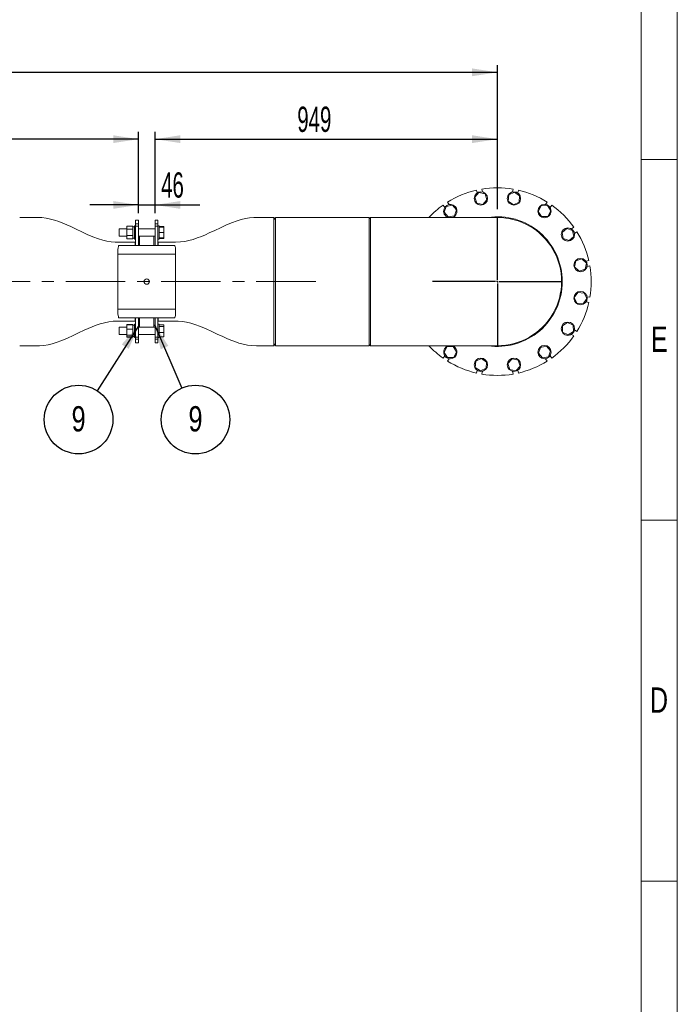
# Model space of a CAD drawing. Header units: millimetres. Extents: x 195 to 7681, y 65 to 5395.
# Tile 79 of 80: x 6472 to 7657, y 1858 to 3632. Entities that reach past the tile are written whole.
import ezdxf

# ---------------------------------------------------------------- set-up
doc = ezdxf.new("R2010")
doc.units = ezdxf.units.MM
doc.linetypes.add('CENTERX2', pattern=[20.32, 12.7, -2.54, 2.54, -2.54])
doc.layers.add('COTAS', color=1, linetype='Continuous')
doc.styles.add('SLDTEXTSTYLE3', font='TXT', dxfattribs={"width": 0.75})
doc.styles.add('SLDTEXTSTYLE4', font='TXT', dxfattribs={"width": 0.605})
doc.dimstyles.new('SLDDIMSTYLE1', dxfattribs={"dimtxt": 0.18, "dimasz": 45.5, "dimexe": 0, "dimexo": 0.0625, "dimgap": 0, "dimtad": 0, "dimtih": 1, "dimtoh": 1, "dimdec": 0, "dimrnd": 1e-09, "dimzin": 0, "dimdsep": 46, "dimtxsty": 'Standard', "dimsah": 1, "dimcen": 0.09, "dimadec": 0, "dimazin": 0, "dimtfac": 45.5, "dimtdec": 0, "dimtofl": 0, "dimtmove": 0, "dimatfit": 3, "dimfxl": 1, "dimfrac": 2, "dimtolj": 1, "dimtzin": 0, "dimarcsym": 0})
doc.dimstyles.new('SLDDIMSTYLE2', dxfattribs={"dimtxt": 45.5, "dimasz": 45.5, "dimexe": 0, "dimexo": 0.0625, "dimgap": 11.375, "dimtad": 1, "dimdec": 0, "dimlfac": 1.538462, "dimrnd": 1e-09, "dimzin": 12, "dimdsep": 46, "dimtxsty": 'SLDTEXTSTYLE4', "dimsah": 1, "dimcen": 0.09, "dimadec": 0, "dimazin": 3, "dimtfac": 1, "dimtdec": 0, "dimtofl": 0, "dimtmove": 0, "dimatfit": 3, "dimfxl": 1, "dimfrac": 2, "dimtolj": 1, "dimtzin": 12, "dimarcsym": 0})
doc.dimstyles.new('SLDDIMSTYLE3', dxfattribs={"dimtxt": 45.5, "dimasz": 45.5, "dimexe": 0, "dimexo": 0.0625, "dimgap": 11.375, "dimtad": 1, "dimdec": 0, "dimlfac": 1.538462, "dimrnd": 1e-09, "dimzin": 12, "dimdsep": 46, "dimtxsty": 'SLDTEXTSTYLE4', "dimsah": 1, "dimcen": 0.09, "dimadec": 0, "dimazin": 3, "dimtfac": 1, "dimtdec": 0, "dimtmove": 0, "dimatfit": 0, "dimfxl": 1, "dimfrac": 2, "dimtolj": 1, "dimtzin": 12, "dimarcsym": 0})

# ---------------------------------------------------------------- blocks, each defined once
blk = doc.blocks.new('_D_5')
at = {"layer": 'COTAS', "ltscale": 13, "transparency": 16777216}
for p, q in [((5073.6, 3006.7), (5073.6, 3549.8)), ((7332.8, 3290), (7332.8, 3549.8)), ((5073.6, 3536.8), (7332.8, 3536.8))]:
    blk.add_line(p, q, dxfattribs=at)
for points in [[(5073.6, 3536.8), (5119.1, 3529.8), (5119.1, 3543.8)], [(7332.8, 3536.8), (7287.3, 3543.8), (7287.3, 3529.8)]]:
    blk.add_solid(points, dxfattribs=at)
at = {"layer": 'COTAS', "ltscale": 13, "transparency": 16777216, "insert": (6133.7, 3595.4), "char_height": 45.5, "attachment_point": 1, "style": 'SLDTEXTSTYLE4'}
blk.add_mtext('3476', dxfattribs=at)
blk = doc.blocks.new('_D_7')
at = {"layer": 'COTAS', "ltscale": 13, "transparency": 16777216}
for p, q in [((5796, 3056.2), (5796, 3429.4)), ((6685.9, 3283.3), (6685.9, 3429.4)), ((6685.9, 3416.4), (5796, 3416.4))]:
    blk.add_line(p, q, dxfattribs=at)
for points in [[(5796, 3416.4), (5841.5, 3409.4), (5841.5, 3423.4)], [(6685.9, 3416.4), (6640.4, 3423.4), (6640.4, 3409.4)]]:
    blk.add_solid(points, dxfattribs=at)
at = {"layer": 'COTAS', "ltscale": 13, "transparency": 16777216, "insert": (6171.5, 3475), "char_height": 45.5, "attachment_point": 1, "style": 'SLDTEXTSTYLE4'}
blk.add_mtext('1369', dxfattribs=at)
blk = doc.blocks.new('_D_8')
at = {"layer": 'COTAS', "ltscale": 13, "transparency": 16777216}
for p, q in [((6685.9, 3283.3), (6685.9, 3310.9)), ((6715.8, 3283.3), (6715.8, 3310.9)), ((6685.9, 3297.9), (6598.4, 3297.9)), ((6685.9, 3297.9), (6715.8, 3297.9)), ((6715.8, 3297.9), (6796.3, 3297.9))]:
    blk.add_line(p, q, dxfattribs=at)
for points in [[(6685.9, 3297.9), (6640.4, 3304.9), (6640.4, 3290.9)], [(6715.8, 3297.9), (6761.3, 3290.9), (6761.3, 3304.9)]]:
    blk.add_solid(points, dxfattribs=at)
at = {"layer": 'COTAS', "ltscale": 13, "transparency": 16777216, "insert": (6726.8, 3356.6), "char_height": 45.5, "attachment_point": 1, "style": 'SLDTEXTSTYLE4'}
blk.add_mtext('46', dxfattribs=at)
blk = doc.blocks.new('_D_9')
at = {"layer": 'COTAS', "ltscale": 13, "transparency": 16777216}
for p, q in [((6715.8, 3283.3), (6715.8, 3429.4)), ((7332.8, 3290), (7332.8, 3429.4)), ((6715.8, 3416.4), (7332.8, 3416.4))]:
    blk.add_line(p, q, dxfattribs=at)
for points in [[(6715.8, 3416.4), (6761.3, 3409.4), (6761.3, 3423.4)], [(7332.8, 3416.4), (7287.3, 3423.4), (7287.3, 3409.4)]]:
    blk.add_solid(points, dxfattribs=at)
at = {"layer": 'COTAS', "ltscale": 13, "transparency": 16777216, "insert": (6972.2, 3475), "char_height": 45.5, "attachment_point": 1, "style": 'SLDTEXTSTYLE4'}
blk.add_mtext('949', dxfattribs=at)
blk = doc.blocks.new('SW_NOTE_0_48')
at = {"layer": 'COTAS', "color": 0, "ltscale": 13}
blk.add_circle((24.4, -56.8), 61.8, dxfattribs=at)
at = {"layer": 'COTAS', "color": 0, "ltscale": 13, "insert": (24.5, -32.6), "char_height": 45.5, "attachment_point": 2, "style": 'SLDTEXTSTYLE3'}
blk.add_mtext('9', dxfattribs=at)
blk = doc.blocks.new('SW_NOTE_0_49')
at = {"layer": 'COTAS', "color": 0, "ltscale": 13}
blk.add_circle((-33.3, -52), 61.8, dxfattribs=at)
at = {"layer": 'COTAS', "color": 0, "ltscale": 13, "insert": (-33.2, -27.9), "char_height": 45.5, "attachment_point": 2, "style": 'SLDTEXTSTYLE3'}
blk.add_mtext('9', dxfattribs=at)
blk = doc.blocks.new('SW_CENTERMARKSYMBOL_13')
at = {"layer": 'COTAS', "color": 0, "ltscale": 13}
for p, q in [((0, 3.25), (0, 117.195)), ((-3.25, 0), (-117.195, 0)), ((0, 0), (-1.625, 0)), ((0, 0), (0, 1.625)), ((0, 0), (0, -1.625)), ((0, 0), (1.625, 0)), ((3.25, 0), (117.195, 0)), ((0, -3.25), (0, -117.195))]:
    blk.add_line(p, q, dxfattribs=at)

msp = doc.modelspace()

# ---------------------------------------------------------------- linework, layer by layer
at = {"color": 7, "linetype": 'Continuous', "lineweight": 18, "ltscale": 13}
for p, q in [((7657, 5395), (7657, 65)), ((7592, 5330), (7592, 130)), ((7592, 3380), (7657, 3380)), ((7592, 3380), (7657, 3380)), ((7299.57, 3320.33), (7292.01, 3311.99)), ((7296.09, 3319.44), (7295.07, 3324.53)), ((7310.57, 3317.95), (7299.57, 3320.33)), ((7304.64, 3326.43), (7305.65, 3321.34)), ((7314.02, 3307.23), (7310.57, 3317.95)), ((7363.53, 3320.83), (7353.36, 3316.02)), ((7359.97, 3321.34), (7360.99, 3326.43)), ((7372.79, 3314.42), (7363.53, 3320.83)), ((7370.55, 3324.53), (7369.54, 3319.44)), ((7243.01, 3302.96), (7245.89, 3298.65)), ((7292.01, 3311.99), (7295.45, 3301.27)), ((7295.45, 3301.27), (7306.45, 3298.89)), ((7306.45, 3298.89), (7314.02, 3307.23)), ((7353.36, 3316.02), (7352.43, 3304.8)), ((7352.43, 3304.8), (7361.69, 3298.39)), ((7361.69, 3298.39), (7371.87, 3303.2)), ((7371.87, 3303.2), (7372.79, 3314.42)), ((7419.73, 3298.65), (7422.61, 3302.96)), ((7237.79, 3293.23), (7234.91, 3297.55)), ((7240.67, 3295.39), (7236.87, 3284.79)), ((7236.87, 3284.79), (7244.15, 3276.2)), ((7251.74, 3297.4), (7240.67, 3295.39)), ((7259.03, 3288.81), (7251.74, 3297.4)), ((7255.23, 3278.22), (7259.03, 3288.81)), ((7411.58, 3296.27), (7406.43, 3286.25)), ((7406.43, 3286.25), (7412.53, 3276.79)), ((7422.82, 3296.82), (7411.58, 3296.27)), ((7428.92, 3287.35), (7422.82, 3296.82)), ((7423.77, 3277.34), (7428.92, 3287.35)), ((7430.72, 3297.55), (7427.84, 3293.23)), ((6685.93, 3270.3), (6680.73, 3270.3)), ((6680.73, 3270.3), (6680.73, 3263.65)), ((6685.93, 3270.3), (6685.93, 3263.65)), ((6721.03, 3270.3), (6715.83, 3270.3)), ((6715.83, 3270.3), (6715.83, 3263.65)), ((6721.03, 3270.3), (6721.03, 3263.65)), ((6933.06, 3271.17), (6929.84, 3275.37)), ((6929.84, 3044.23), (6929.84, 3275.37)), ((7101.67, 3275.37), (6933.06, 3275.37)), ((6933.06, 3078.07), (6933.06, 3275.37)), ((7101.67, 3078.07), (7101.67, 3275.37)), ((7332.8, 3275.37), (7104.08, 3275.37)), ((7244.15, 3276.2), (7255.23, 3278.22)), ((7412.53, 3276.79), (7423.77, 3277.34)), ((6665.13, 3254.87), (6651.48, 3254.87)), ((6651.48, 3241.87), (6651.48, 3254.87)), ((6675.53, 3259.63), (6665.13, 3259.63)), ((6665.13, 3259.63), (6665.13, 3254)), ((6675.53, 3254), (6665.13, 3254)), ((6665.13, 3254), (6665.13, 3242.74)), ((6675.53, 3259.63), (6675.53, 3258.09)), ((6678.78, 3258.45), (6675.53, 3258.45)), ((6678.78, 3258.44), (6675.53, 3258.44)), ((6675.53, 3258.09), (6675.53, 3255.55)), ((6675.53, 3255.55), (6675.53, 3254)), ((6675.53, 3254), (6675.53, 3250.91)), ((6675.53, 3250.91), (6675.53, 3245.83)), ((6680.73, 3260.4), (6678.78, 3260.4)), ((6678.78, 3260.4), (6678.78, 3236.35)), ((6680.73, 3263.65), (6685.93, 3263.65)), ((6680.73, 3260.4), (6680.73, 3263.65)), ((6680.73, 3260.4), (6680.73, 3259.92)), ((6680.73, 3259.92), (6685.93, 3259.92)), ((6680.73, 3259.92), (6680.73, 3224.8)), ((6685.93, 3259.92), (6685.93, 3263.65)), ((6685.93, 3259.92), (6685.93, 3224.8)), ((6715.83, 3254.87), (6685.93, 3254.87)), ((6715.83, 3263.65), (6721.03, 3263.65)), ((6715.83, 3259.92), (6715.83, 3263.65)), ((6715.83, 3259.92), (6721.03, 3259.92)), ((6715.83, 3259.92), (6715.83, 3224.8)), ((6721.03, 3260.4), (6721.03, 3263.65)), ((6722.98, 3260.4), (6721.03, 3260.4)), ((6721.03, 3260.4), (6721.03, 3259.92)), ((6721.03, 3259.92), (6721.03, 3224.8)), ((6722.98, 3260.4), (6722.98, 3236.35)), ((6722.98, 3259.25), (6731.43, 3259.25)), ((6722.98, 3258.12), (6731.43, 3258.12)), ((6722.98, 3248.37), (6731.43, 3248.37)), ((6731.43, 3259.25), (6731.43, 3258.12)), ((6731.43, 3258.12), (6731.43, 3248.37)), ((6731.43, 3248.37), (6731.43, 3238.62)), ((7457.81, 3255.74), (7449.22, 3248.45)), ((7449.22, 3248.45), (7451.23, 3237.38)), ((7468.41, 3251.94), (7457.81, 3255.74)), ((7466.25, 3254.82), (7470.56, 3257.7)), ((7470.42, 3240.86), (7468.41, 3251.94)), ((7475.98, 3249.59), (7471.67, 3246.71)), ((6651.48, 3241.87), (6665.13, 3241.87)), ((6675.53, 3242.74), (6665.13, 3242.74)), ((6665.13, 3242.74), (6665.13, 3237.11)), ((6675.53, 3237.11), (6665.13, 3237.11)), ((6675.53, 3245.83), (6675.53, 3242.74)), ((6675.53, 3242.74), (6675.53, 3241.2)), ((6675.53, 3241.2), (6675.53, 3238.66)), ((6675.53, 3238.66), (6675.53, 3237.11)), ((6675.53, 3238.3), (6678.78, 3238.3)), ((6678.78, 3236.35), (6680.73, 3236.35)), ((6680.73, 3230.19), (6680.11, 3230.99)), ((6680.11, 3224.8), (6680.11, 3230.99)), ((6685.93, 3241.87), (6715.83, 3241.87)), ((6687.88, 3241.87), (6687.88, 3224.8)), ((6713.88, 3241.87), (6713.88, 3224.8)), ((6721.03, 3236.35), (6722.98, 3236.35)), ((6721.65, 3230.99), (6721.03, 3230.19)), ((6721.65, 3230.99), (6721.65, 3224.8)), ((6722.98, 3238.62), (6731.43, 3238.62)), ((6722.98, 3237.5), (6731.43, 3237.5)), ((6731.43, 3238.62), (6731.43, 3237.5)), ((7451.23, 3237.38), (7461.83, 3233.58)), ((7461.83, 3233.58), (7470.42, 3240.86)), ((6648.88, 3217.82), (6648.88, 3209.2)), ((6750.89, 3224.8), (6650.87, 3224.8)), ((6752.88, 3209.2), (6752.88, 3217.82)), ((6648.88, 3110.4), (6648.88, 3209.2)), ((6648.88, 3209.2), (6752.88, 3209.2)), ((6752.88, 3209.2), (6752.88, 3110.4)), ((7474.29, 3197.16), (7471.91, 3186.15)), ((7485.01, 3200.6), (7474.29, 3197.16)), ((7493.35, 3193.04), (7485.01, 3200.6)), ((7490.97, 3182.03), (7493.35, 3193.04)), ((7492.46, 3196.52), (7497.54, 3197.53)), ((7471.91, 3186.15), (7480.25, 3178.59)), ((7480.25, 3178.59), (7490.97, 3182.03)), ((7499.45, 3187.97), (7494.36, 3186.96)), ((7477.82, 3140.17), (7471.41, 3130.92)), ((7489.04, 3139.25), (7477.82, 3140.17)), ((7471.41, 3130.92), (7476.22, 3120.74)), ((7487.44, 3119.82), (7493.85, 3129.07)), ((7493.85, 3129.07), (7489.04, 3139.25)), ((7497.54, 3122.06), (7492.46, 3123.07)), ((7494.36, 3132.63), (7499.45, 3131.62)), ((6752.88, 3110.4), (6648.88, 3110.4)), ((6648.88, 3110.4), (6648.88, 3101.77)), ((6752.88, 3101.77), (6752.88, 3110.4)), ((7476.22, 3120.74), (7487.44, 3119.82)), ((6650.87, 3094.8), (6750.89, 3094.8)), ((6680.11, 3088.6), (6680.11, 3094.8)), ((6680.11, 3088.6), (6680.73, 3089.4)), ((6680.73, 3094.8), (6680.73, 3059.67)), ((6685.93, 3094.8), (6685.93, 3059.67)), ((6687.88, 3094.8), (6687.88, 3077.72)), ((6713.88, 3094.8), (6713.88, 3077.72)), ((6715.83, 3094.8), (6715.83, 3059.67)), ((6721.03, 3094.8), (6721.03, 3059.67)), ((6721.03, 3089.4), (6721.65, 3088.6)), ((6721.65, 3094.8), (6721.65, 3088.6)), ((6665.13, 3077.72), (6651.48, 3077.72)), ((6651.48, 3064.72), (6651.48, 3077.72)), ((6675.53, 3082.48), (6665.13, 3082.48)), ((6665.13, 3082.48), (6665.13, 3082.09)), ((6675.53, 3082.09), (6665.13, 3082.09)), ((6665.13, 3082.09), (6665.13, 3074.13)), ((6675.53, 3074.13), (6665.13, 3074.13)), ((6665.13, 3074.13), (6665.13, 3063.26)), ((6675.53, 3082.48), (6675.53, 3082.09)), ((6675.53, 3082.09), (6675.53, 3079.91)), ((6678.78, 3081.29), (6675.53, 3081.29)), ((6675.53, 3079.91), (6675.53, 3076.32)), ((6675.53, 3076.32), (6675.53, 3074.13)), ((6675.53, 3074.13), (6675.53, 3071.15)), ((6675.53, 3071.15), (6675.53, 3066.24)), ((6680.73, 3083.24), (6678.78, 3083.24)), ((6678.78, 3083.24), (6678.78, 3059.19)), ((6715.83, 3077.72), (6685.93, 3077.72)), ((6722.98, 3083.24), (6721.03, 3083.24)), ((6722.98, 3083.24), (6722.98, 3059.19)), ((6722.98, 3082.09), (6731.43, 3082.09)), ((6722.98, 3079.18), (6731.43, 3079.18)), ((6731.43, 3082.09), (6731.43, 3079.18)), ((6731.43, 3079.18), (6731.43, 3068.3)), ((6933.06, 3044.23), (6933.06, 3078.07)), ((7101.67, 3044.23), (7101.67, 3078.07)), ((7459.27, 3086.18), (7449.81, 3080.08)), ((7449.81, 3080.08), (7450.35, 3068.83)), ((7450.35, 3068.83), (7460.37, 3063.69)), ((7469.28, 3081.03), (7459.27, 3086.18)), ((7460.37, 3063.69), (7469.83, 3069.78)), ((7469.83, 3069.78), (7469.28, 3081.03)), ((7471.67, 3072.88), (7475.98, 3070)), ((6651.48, 3064.72), (6665.13, 3064.72)), ((6675.53, 3063.26), (6665.13, 3063.26)), ((6665.13, 3063.26), (6665.13, 3060.34)), ((6675.53, 3060.34), (6665.13, 3060.34)), ((6665.13, 3060.34), (6665.13, 3059.96)), ((6675.53, 3059.96), (6665.13, 3059.96)), ((6675.53, 3066.24), (6675.53, 3063.26)), ((6678.78, 3064.28), (6675.53, 3064.28)), ((6678.78, 3063.91), (6675.53, 3063.91)), ((6675.53, 3063.26), (6675.53, 3062.46)), ((6675.53, 3062.46), (6675.53, 3061.14)), ((6675.53, 3061.14), (6678.78, 3061.14)), ((6675.53, 3061.14), (6675.53, 3060.34)), ((6675.53, 3060.34), (6675.53, 3059.96)), ((6678.78, 3059.19), (6680.73, 3059.19)), ((6680.73, 3059.67), (6680.73, 3059.19)), ((6680.73, 3059.67), (6685.93, 3059.67)), ((6680.73, 3055.94), (6680.73, 3059.19)), ((6680.73, 3055.94), (6685.93, 3055.94)), ((6680.73, 3055.94), (6680.73, 3049.3)), ((6685.93, 3064.72), (6715.83, 3064.72)), ((6685.93, 3055.94), (6685.93, 3059.67)), ((6685.93, 3055.94), (6685.93, 3049.3)), ((6715.83, 3059.67), (6721.03, 3059.67)), ((6715.83, 3055.94), (6715.83, 3059.67)), ((6715.83, 3055.94), (6721.03, 3055.94)), ((6715.83, 3055.94), (6715.83, 3049.3)), ((6721.03, 3059.67), (6721.03, 3059.19)), ((6721.03, 3059.19), (6722.98, 3059.19)), ((6721.03, 3055.94), (6721.03, 3059.19)), ((6721.03, 3055.94), (6721.03, 3049.3)), ((6722.98, 3068.3), (6731.43, 3068.3)), ((6722.98, 3060.34), (6731.43, 3060.34)), ((6731.43, 3068.3), (6731.43, 3060.34)), ((7470.56, 3061.89), (7466.25, 3064.77)), ((6680.73, 3049.3), (6685.93, 3049.3)), ((6715.83, 3049.3), (6721.03, 3049.3)), ((6929.84, 3044.23), (6933.06, 3048.42)), ((6933.06, 3044.23), (7101.67, 3044.23)), ((7104.08, 3044.23), (7332.8, 3044.23)), ((7241.85, 3042.25), (7236.7, 3032.24)), ((7253.1, 3042.8), (7241.85, 3042.25)), ((7259.19, 3033.34), (7253.1, 3042.8)), ((7254.05, 3023.32), (7259.19, 3033.34)), ((7410.39, 3041.38), (7406.6, 3030.78)), ((7421.47, 3043.39), (7410.39, 3041.38)), ((7428.75, 3034.8), (7421.47, 3043.39)), ((7424.96, 3024.2), (7428.75, 3034.8)), ((7234.91, 3022.04), (7237.79, 3026.36)), ((7236.7, 3032.24), (7242.8, 3022.78)), ((7242.8, 3022.78), (7254.05, 3023.32)), ((7245.89, 3020.94), (7243.01, 3016.63)), ((7293.76, 3016.39), (7292.83, 3005.17)), ((7303.93, 3021.2), (7293.76, 3016.39)), ((7313.19, 3014.79), (7303.93, 3021.2)), ((7359.17, 3020.7), (7351.61, 3012.36)), ((7370.17, 3018.32), (7359.17, 3020.7)), ((7373.62, 3007.6), (7370.17, 3018.32)), ((7406.6, 3030.78), (7413.88, 3022.19)), ((7413.88, 3022.19), (7424.96, 3024.2)), ((7422.61, 3016.63), (7419.73, 3020.94)), ((7427.84, 3026.36), (7430.72, 3022.04)), ((7292.83, 3005.17), (7302.09, 2998.76)), ((7295.07, 2995.06), (7296.09, 3000.15)), ((7302.09, 2998.76), (7312.27, 3003.57)), ((7305.65, 2998.25), (7304.64, 2993.16)), ((7312.27, 3003.57), (7313.19, 3014.79)), ((7351.61, 3012.36), (7355.05, 3001.64)), ((7355.05, 3001.64), (7366.05, 2999.26)), ((7360.99, 2993.16), (7359.97, 2998.25)), ((7366.05, 2999.26), (7373.62, 3007.6)), ((7369.54, 3000.15), (7370.55, 2995.06)), ((7592.01, 2730), (7591.99, 2730)), ((7592, 2730), (7657, 2730)), ((7592, 2730), (7657, 2730)), ((7592, 2080), (7657, 2080)), ((7592, 2080), (7657, 2080))]:
    msp.add_line(p, q, dxfattribs=at)
at = {"color": 7, "linetype": 'Continuous', "lineweight": 18, "ltscale": 13, "flags": 128}
for points in [[(6680.11, 3230.99), (6673.56, 3230.99), (6663.78, 3230.99), (6654, 3230.99), (6644.23, 3231.06), (6636.57, 3231.69), (6629, 3232.93), (6621.52, 3234.69), (6614.17, 3236.9), (6603.86, 3240.66), (6593.75, 3244.93), (6583.77, 3249.5), (6573.86, 3254.21), (6563.93, 3258.88), (6556.78, 3262.09), (6549.56, 3265.14), (6542.24, 3267.95), (6534.81, 3270.43), (6527.25, 3272.5), (6519.58, 3274.07), (6511.8, 3275.05), (6503.19, 3275.37), (6494.57, 3275.37), (6485.94, 3275.37), (6477.32, 3275.37), (6471.92, 3275.37)], [(6929.84, 3275.37), (6923.29, 3275.37), (6913.51, 3275.37), (6903.73, 3275.37), (6893.96, 3275.3), (6886.3, 3274.67), (6878.73, 3273.43), (6871.25, 3271.67), (6863.9, 3269.46), (6853.59, 3265.7), (6843.48, 3261.43), (6833.5, 3256.86), (6823.59, 3252.15), (6813.66, 3247.48), (6806.51, 3244.27), (6799.29, 3241.22), (6791.97, 3238.41), (6784.54, 3235.93), (6776.98, 3233.86), (6769.31, 3232.29), (6761.53, 3231.31), (6752.92, 3230.99), (6744.3, 3230.99), (6735.67, 3230.99), (6727.05, 3230.99), (6721.65, 3230.99)], [(7104.08, 3275.37), (7102.88, 3274.16), (7101.67, 3272.95)], [(7104.08, 3275.37), (7104.08, 3275.1), (7104.09, 3274.29), (7104.09, 3272.91), (7104.09, 3270.94), (7104.09, 3268.36), (7104.09, 3265.17), (7104.09, 3261.34), (7104.09, 3256.88), (7104.09, 3251.78), (7104.09, 3246.05), (7104.09, 3240.81), (7104.09, 3235.14), (7104.09, 3229.07), (7104.09, 3222.61), (7104.09, 3215.77), (7104.1, 3208.58), (7104.1, 3201.08), (7104.1, 3193.27), (7104.1, 3185.21), (7104.1, 3176.93), (7104.1, 3168.46), (7104.1, 3159.86), (7104.1, 3151.24), (7104.1, 3142.76), (7104.1, 3134.47), (7104.1, 3126.4), (7104.1, 3118.59), (7104.1, 3111.07), (7104.09, 3103.87), (7104.09, 3097.02), (7104.09, 3090.55), (7104.09, 3084.47), (7104.09, 3078.8), (7104.09, 3073.54), (7104.09, 3067.81), (7104.09, 3062.71), (7104.09, 3058.24), (7104.09, 3054.41), (7104.09, 3051.22), (7104.09, 3048.79), (7104.09, 3046.9), (7104.09, 3045.52), (7104.08, 3045.12), (7104.08, 3044.79), (7104.08, 3044.54), (7104.08, 3044.36), (7104.08, 3044.26), (7104.08, 3044.23), (7104.08, 3044.23)], [(6471.92, 3044.23), (6478.48, 3044.23), (6488.25, 3044.23), (6498.03, 3044.23), (6507.8, 3044.29), (6515.46, 3044.92), (6523.04, 3046.16), (6530.51, 3047.92), (6537.87, 3050.13), (6548.17, 3053.89), (6558.28, 3058.16), (6568.26, 3062.73), (6578.17, 3067.44), (6588.1, 3072.11), (6595.25, 3075.32), (6602.47, 3078.37), (6609.79, 3081.18), (6617.22, 3083.66), (6624.78, 3085.73), (6632.46, 3087.3), (6640.23, 3088.28), (6648.84, 3088.6), (6657.47, 3088.6), (6666.09, 3088.6), (6674.71, 3088.6), (6680.11, 3088.6)], [(6721.65, 3088.6), (6728.21, 3088.6), (6737.98, 3088.6), (6747.76, 3088.6), (6757.53, 3088.53), (6765.19, 3087.9), (6772.77, 3086.66), (6780.24, 3084.9), (6787.6, 3082.69), (6797.9, 3078.93), (6808.01, 3074.66), (6817.99, 3070.09), (6827.9, 3065.38), (6837.83, 3060.72), (6844.98, 3057.5), (6852.2, 3054.45), (6859.52, 3051.65), (6866.95, 3049.16), (6874.51, 3047.09), (6882.19, 3045.52), (6889.96, 3044.54), (6898.57, 3044.22), (6907.2, 3044.23), (6915.82, 3044.23), (6924.44, 3044.23), (6929.84, 3044.23)], [(7412.31, 3075.92), (7414.53, 3078.07), (7414.9, 3078.44)], [(7101.67, 3046.64), (7102.88, 3045.43), (7104.08, 3044.23)]]:
    msp.add_lwpolyline(points, dxfattribs=at)
at = {"color": 7, "linetype": 'Continuous', "lineweight": 18, "ltscale": 169}
for centre, radius in [((7303.01, 3309.61), 12.02), ((7362.61, 3309.61), 12.03), ((7417.67, 3286.8), 12.02), ((7459.82, 3244.66), 12.02), ((7482.63, 3189.6), 12.02), ((6700.88, 3159.8), 4.88), ((7482.63, 3130), 12.03), ((7459.82, 3074.93), 12.02), ((7417.67, 3032.79), 12.02), ((7303.01, 3009.98), 12.02), ((7362.61, 3009.98), 12.03)]:
    msp.add_circle(centre, radius, dxfattribs=at)
for centre, radius, start, end in [((7332.81, 3159.8), 169, 102.90299, 122.09701), ((7332.81, 3159.8), 169, 80.40299, 99.59701), ((7332.81, 3159.8), 169, 57.90299, 77.09701), ((7332.81, 3159.8), 169, 125.40299, 136.85507), ((7247.95, 3286.8), 12.03, 160.29404, 252.00815), ((7247.95, 3286.8), 12.03, 287.99185, 160.29404), ((7332.81, 3159.8), 169, 35.40299, 54.59701), ((7332.81, 3159.8), 116.84, 0, 98.44722), ((7332.8, 3159.8), 115.57, 269.97777, 89.99578), ((7332.81, 3159.8), 169, 12.90299, 32.09701), ((7332.81, 3159.8), 169, 350.40299, 9.59701), ((7332.81, 3159.8), 116.84, 261.55278, 0), ((7332.81, 3159.8), 169, 327.90299, 347.09701), ((7332.81, 3159.8), 169, 305.40299, 324.59701), ((7332.81, 3159.8), 169, 223.14493, 234.59701), ((7247.95, 3032.79), 12.03, 107.99185, 272.79404), ((7247.95, 3032.79), 12.03, 272.79404, 72.00815), ((7332.81, 3159.8), 169, 237.90299, 257.09701), ((7332.81, 3159.8), 169, 282.90299, 302.09701), ((7332.81, 3159.8), 169, 260.40299, 279.59701)]:
    msp.add_arc(centre, radius, start, end, dxfattribs=at)
for centre, start_param, end_param in [((6650.87, 3209.2), 0, 0.9851108), ((6750.89, 3209.2), 5.2980745, 6.2831853), ((6650.87, 3110.4), 2.1564819, 3.1415927), ((6750.89, 3110.4), 3.1415927, 4.1267034)]:
    msp.add_ellipse(centre, major_axis=(0, 15.6), ratio=0.1530612, start_param=start_param, end_param=end_param, dxfattribs=at)
at = {"layer": 'COTAS', "linetype": 'CENTERX2', "lineweight": 18, "ltscale": 8.45}
msp.add_line((7005.67, 3159.8), (5239.73, 3159.8), dxfattribs=at)

# ---------------------------------------------------------------- block references
at = {"layer": 'COTAS', "ltscale": 13}
for name, p in [('SW_CENTERMARKSYMBOL_13', (7332.81, 3159.8)), ('SW_NOTE_0_49', (6611.33, 2963.28)), ('SW_NOTE_0_48', (6764.29, 2967.99))]:
    msp.add_blockref(name, p, dxfattribs=at)

# ---------------------------------------------------------------- texts
at = {"color": 7, "linetype": 'Continuous', "lineweight": 0, "ltscale": 13, "char_height": 45.5, "attachment_point": 2, "style": 'SLDTEXTSTYLE3'}
for s, insert in [('E', (7624.37, 3078.74)), ('D', (7623.88, 2428.74))]:
    msp.add_mtext(s, dxfattribs=dict(at, insert=insert))

# ---------------------------------------------------------------- dimensions: what is measured, and where the dimension line sits
at = {"layer": 'COTAS', "ltscale": 13}
for base, p1, p2, dimstyle, picture, middle in [((7332.81, 3536.8), (5073.59, 2993.66), (7332.81, 3276.99), 'SLDDIMSTYLE2', '_D_5', (6203.2, 3536.8)), ((5796.03, 3416.38), (6685.93, 3270.3), (5796.03, 3043.19), 'SLDDIMSTYLE2', '_D_7', (6240.98, 3416.38)), ((7332.81, 3416.38), (6715.83, 3270.3), (7332.81, 3276.99), 'SLDDIMSTYLE2', '_D_9', (7024.32, 3416.38)), ((6715.83, 3297.95), (6685.93, 3270.3), (6715.83, 3270.3), 'SLDDIMSTYLE3', '_D_8', (6761.58, 3297.95))]:
    dim = msp.add_linear_dim(base=base, p1=p1, p2=p2, dimstyle=dimstyle, dxfattribs=at)
    dim.commit()
    dim.dimension.update_dxf_attribs({"geometry": picture, "text_midpoint": middle, "dimtype": 160})

# ---------------------------------------------------------------- leaders
for points in [[(6686.61, 3080.95), (6611.33, 2963.28)], [(6714.9, 3082.78), (6764.29, 2967.99)]]:
    msp.add_leader(points, dimstyle='SLDDIMSTYLE1', dxfattribs=at)

doc.saveas('drawing.dxf')
